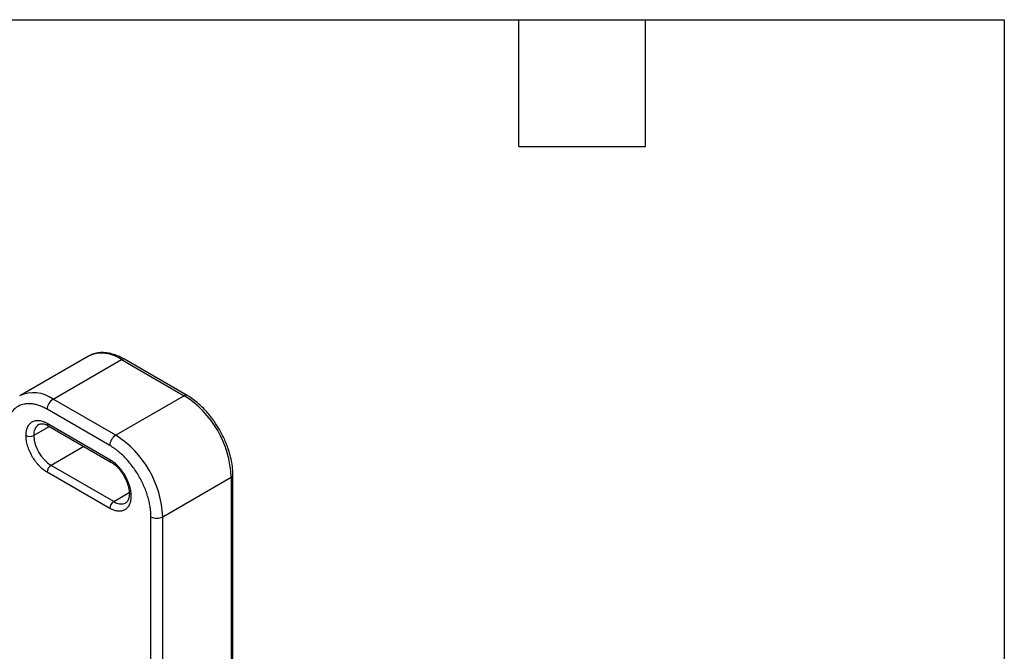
# Model space of a CAD drawing. Header units: millimetres. Extents: x 19 to 819, y 19 to 629.
# Tile 13 of 13: x 641 to 819, y 515 to 629. Entities that reach past the tile are written whole.
import ezdxf

# ---------------------------------------------------------------- set-up
doc = ezdxf.new("R2010")
doc.units = ezdxf.units.MM
doc.header["$LTSCALE"] = 3
doc.layers.add('TEXT', color=140, linetype='Continuous', lineweight=25)

msp = doc.modelspace()

# ---------------------------------------------------------------- linework, layer by layer
for p, q in [((653.79, 567.923), (641.416, 560.779)), ((647.415, 560.185), (659.79, 567.329)), ((659.79, 567.329), (671.103, 560.798)), ((671.603, 560.847), (660.29, 567.378)), ((658.729, 553.654), (647.415, 560.185)), ((671.103, 560.798), (658.729, 553.654)), ((657.668, 551.817), (646.355, 558.348)), ((646.769, 555.239), (643.95, 553.612)), ((646.355, 555.817), (657.668, 549.286)), ((646.562, 555.359), (657.875, 548.828)), ((652.992, 551.647), (647.062, 548.223)), ((658.375, 541.692), (647.062, 548.223)), ((657.668, 540.467), (646.355, 546.998)), ((667.214, 538.957), (679.589, 546.101)), ((679.589, 546.101), (679.589, 510.1)), ((679.881, 510.508), (679.881, 546.509)), ((658.375, 541.692), (661.18, 543.311)), ((665.093, 439.339), (665.093, 538.957)), ((667.214, 439.339), (667.214, 538.957))]:
    msp.add_line(p, q)
for centre, radius, start, end in [((656.281, 562.485), 5.981, 54.08226, 114.60729), ((660.083, 566.92), 0.503, 65.69288, 125.61758), ((643.923, 555.466), 5.871, 53.49807, 115.73148), ((648.657, 558.243), 2.305, 122.60548, 177.39452), ((671.393, 560.417), 0.479, 63.67, 127.29077), ((661.297, 545.338), 18.307, 2.38686, 57.61314), ((646.155, 553.828), 2.215, 125.81275, 185.61038), ((646.83, 555.756), 0.48, 172.74417, 235.94365), ((643.243, 554.977), 1.537, 242.60967, 297.39033), ((650.705, 553.919), 6.762, 182.60548, 237.39452), ((659.971, 551.712), 2.305, 122.60548, 177.39452), ((648.923, 538.195), 18.307, 2.38686, 57.61314), ((658.141, 549.224), 0.477, 172.62692, 237.12318), ((647.89, 546.928), 1.537, 122.60548, 177.39452), ((679.406, 546.54), 0.476, 292.583, 357.51856), ((659.204, 540.397), 1.537, 122.60548, 177.39452), ((659.666, 543.491), 2.214, 234.35691, 293.92751), ((666.154, 541.004), 2.306, 242.60967, 297.39033)]:
    msp.add_arc(centre, radius, start, end)
for points, knots in [([(660.289, 567.371), (659.991, 567.536), (659.347, 567.892), (658.348, 568.267), (657.303, 568.519), (656.263, 568.604), (655.246, 568.498), (654.391, 568.262), (653.93, 567.977), (653.757, 567.87)], [0, 0, 0, 0, 0.1300166, 0.2804675, 0.4326156, 0.5865672, 0.7429474, 0.903453, 1, 1, 1, 1]), ([(677.47, 554.674), (677.16, 555.182), (676.724, 555.896), (676.001, 556.88), (675.356, 557.678), (674.548, 558.553), (673.667, 559.384), (672.719, 560.131), (672.023, 560.622), (671.645, 560.818), (671.603, 560.84)], [0, 0, 0, 0, 0.1953561, 0.2745416, 0.4051862, 0.5395195, 0.6823225, 0.8298973, 0.9809153, 1, 1, 1, 1]), ([(646.355, 558.348), (646.279, 558.391), (646.128, 558.477), (645.902, 558.595), (645.676, 558.705), (645.451, 558.807), (645.227, 558.901), (644.841, 559.048), (644.3, 559.214), (643.608, 559.341), (642.933, 559.375), (642.06, 559.291), (641.067, 558.933), (640.261, 558.251), (639.751, 557.538), (639.444, 556.936), (639.208, 556.273), (639.063, 555.647), (638.981, 555.075), (638.938, 554.579), (638.933, 554.234), (638.93, 554.061)], [0, 0, 0, 0, 0.0194535, 0.0388726, 0.0582753, 0.0776798, 0.0971043, 0.1165667, 0.1783143, 0.2400936, 0.3044154, 0.3687691, 0.5000067, 0.6312443, 0.6955661, 0.7599198, 0.8216673, 0.8834467, 0.9223148, 0.9611176, 1, 1, 1, 1]), ([(642.536, 553.612), (642.537, 553.665), (642.538, 553.773), (642.546, 553.929), (642.558, 554.082), (642.576, 554.232), (642.612, 554.458), (642.679, 554.75), (642.8, 555.091), (642.958, 555.4), (643.221, 555.767), (643.635, 556.118), (644.146, 556.302), (644.595, 556.345), (644.942, 556.327), (645.298, 556.262), (645.614, 556.166), (645.89, 556.055), (646.122, 555.947), (646.277, 555.86), (646.355, 555.817)], [0, 0, 0, 0, 0.0233342, 0.0466266, 0.0699083, 0.0932106, 0.1165649, 0.1782975, 0.240092, 0.3043988, 0.3687677, 0.5000056, 0.6312435, 0.6955503, 0.7599192, 0.8216519, 0.8834464, 0.9223079, 0.9611107, 1, 1, 1, 1]), ([(644.868, 555.612), (644.907, 555.639), (645.024, 555.719), (645.289, 555.76), (645.709, 555.72), (646.144, 555.588), (646.445, 555.415), (646.564, 555.346)], [0, 0, 0, 0, 0.12796806, 0.38698294, 0.61992284, 0.84976229, 1, 1, 1, 1]), ([(679.864, 546.517), (679.865, 546.802), (679.866, 547.515), (679.705, 548.705), (679.415, 550.05), (679.04, 551.268), (678.626, 552.349), (678.138, 553.455), (677.721, 554.216), (677.47, 554.674)], [0, 0, 0, 0, 0.1115253, 0.2787941, 0.4394138, 0.5990439, 0.7148241, 0.8283696, 1, 1, 1, 1]), ([(646.355, 546.998), (646.308, 547.026), (646.215, 547.081), (646.075, 547.17), (645.936, 547.265), (645.798, 547.366), (645.584, 547.53), (645.298, 547.773), (644.942, 548.119), (644.595, 548.501), (644.146, 549.064), (643.635, 549.837), (643.221, 550.666), (642.958, 551.336), (642.8, 551.828), (642.679, 552.309), (642.605, 552.717), (642.562, 553.06), (642.54, 553.341), (642.538, 553.521), (642.536, 553.612)], [0, 0, 0, 0, 0.0233342, 0.0466266, 0.0699083, 0.0932106, 0.1165649, 0.1782975, 0.240092, 0.3043988, 0.3687677, 0.5000056, 0.6312435, 0.6955503, 0.7599192, 0.8216519, 0.8834464, 0.9223079, 0.9611107, 1, 1, 1, 1]), ([(665.093, 538.957), (665.092, 539.045), (665.091, 539.22), (665.08, 539.487), (665.063, 539.758), (665.039, 540.031), (665.008, 540.308), (664.943, 540.791), (664.815, 541.49), (664.579, 542.425), (664.272, 543.382), (663.762, 544.684), (662.956, 546.297), (661.963, 547.801), (661.09, 548.894), (660.415, 549.638), (659.723, 550.31), (659.108, 550.832), (658.572, 551.236), (658.121, 551.546), (657.819, 551.727), (657.668, 551.817)], [0, 0, 0, 0, 0.0194535, 0.0388726, 0.0582753, 0.0776798, 0.0971043, 0.1165667, 0.1783143, 0.2400936, 0.3044154, 0.3687691, 0.5000067, 0.6312443, 0.6955661, 0.7599198, 0.8216673, 0.8834467, 0.9223148, 0.9611176, 1, 1, 1, 1]), ([(657.668, 549.286), (657.715, 549.258), (657.808, 549.203), (657.948, 549.114), (658.087, 549.019), (658.225, 548.918), (658.439, 548.754), (658.725, 548.511), (659.081, 548.165), (659.428, 547.783), (659.877, 547.22), (660.388, 546.447), (660.884, 545.455), (661.238, 544.46), (661.443, 543.52), (661.508, 542.66), (661.443, 541.875), (661.238, 541.171), (660.884, 540.585), (660.388, 540.167), (659.877, 539.982), (659.428, 539.939), (659.081, 539.957), (658.725, 540.022), (658.409, 540.118), (658.133, 540.229), (657.901, 540.337), (657.746, 540.424), (657.668, 540.467)], [0, 0, 0, 0, 0.0116725, 0.0233241, 0.0349703, 0.0466268, 0.0583094, 0.0891899, 0.1201015, 0.1522697, 0.184469, 0.2501183, 0.3157675, 0.3800526, 0.4417717, 0.5000028, 0.5582339, 0.619953, 0.6842381, 0.7498873, 0.8155366, 0.8477048, 0.8799042, 0.9107847, 0.9416963, 0.961136, 0.9805464, 1, 1, 1, 1]), ([(657.878, 548.815), (657.935, 548.785), (658.191, 548.651), (658.628, 548.304), (659.12, 547.832), (659.541, 547.342), (659.902, 546.853), (660.117, 546.497), (660.21, 546.343)], [0, 0, 0, 0, 0.07131688, 0.32011987, 0.51005164, 0.66861241, 0.85653804, 1, 1, 1, 1]), ([(660.21, 546.343), (660.378, 546.026), (660.615, 545.58), (660.869, 544.909), (661.037, 544.352), (661.159, 543.725), (661.206, 543.13), (661.175, 542.594), (661.074, 542.143), (660.913, 541.797), (660.746, 541.579), (660.616, 541.512), (660.561, 541.484)], [0, 0, 0, 0, 0.1446867, 0.2031642, 0.298385, 0.3943653, 0.4942368, 0.595271, 0.6974595, 0.8026626, 0.9169068, 1, 1, 1, 1])]:
    msp.add_open_spline(points, degree=3, knots=knots)
at = {"layer": 'TEXT'}
for p, q in [((19.05, 628.65), (819.15, 628.65)), ((731.52, 605.79), (731.52, 628.65)), ((754.38, 605.79), (754.38, 628.65)), ((819.15, 628.65), (819.15, 19.05)), ((731.52, 605.79), (754.38, 605.79))]:
    msp.add_line(p, q, dxfattribs=at)

doc.saveas('drawing.dxf')
